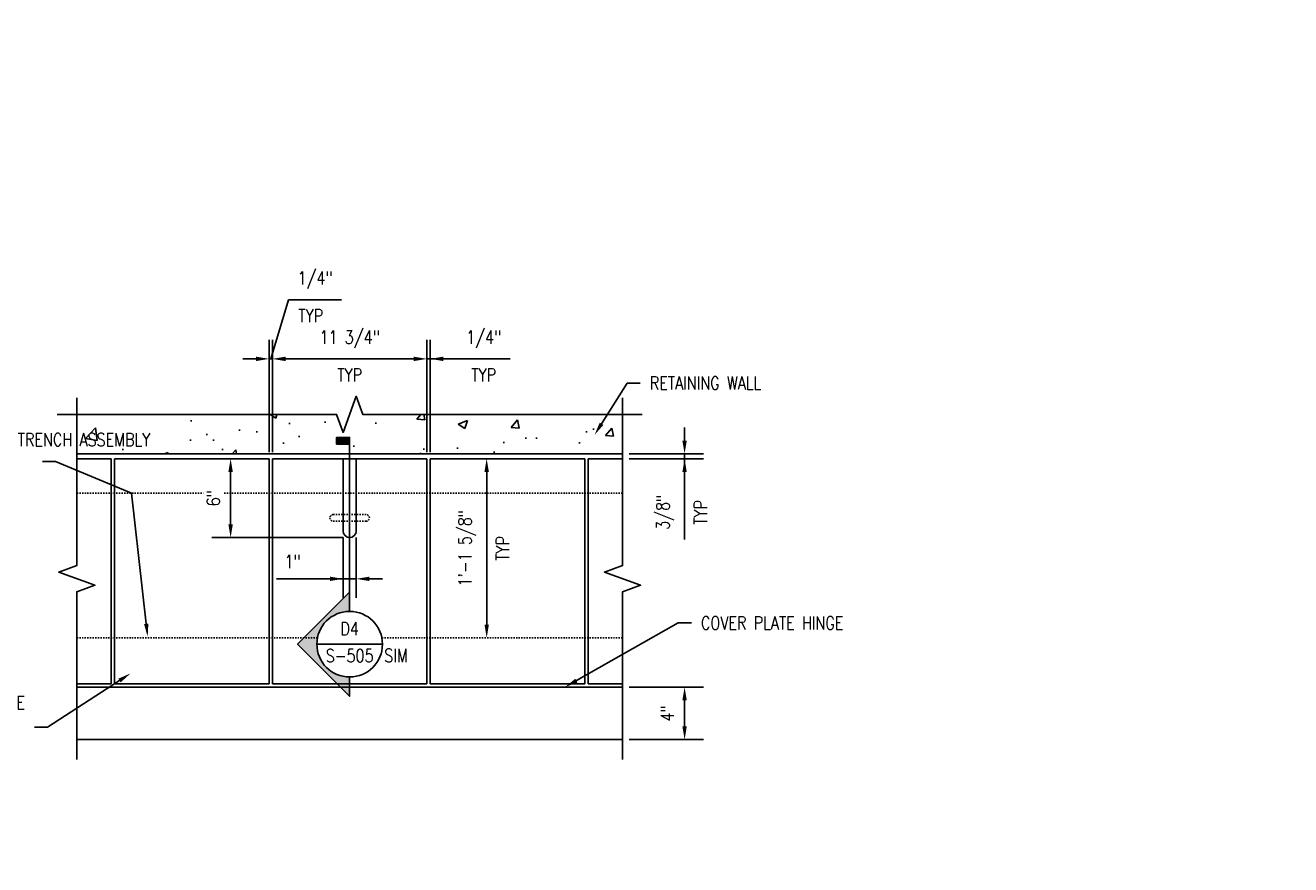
# Model space of a CAD drawing. Header units: inches. Extents: x -52 to 1110, y 0 to 128.
# Tile 2 of 38: x 37 to 133, y 64 to 128. Entities that reach past the tile are written whole.
import ezdxf
from ezdxf import colors
from ezdxf.entities.mleader import LeaderData, LeaderLine
from ezdxf.enums import TextEntityAlignment as Align
from ezdxf.math import Vec2, Vec3

# ---------------------------------------------------------------- set-up
doc = ezdxf.new("R2010")
doc.units = ezdxf.units.IN
doc.header["$MEASUREMENT"] = 0
doc.linetypes.add('Hidden 3_32_', pattern=[0.140625, 0.09375, -0.046875])
for name, color, linetype in [('A-WALL-PATT', 8, 'Continuous'), ('G-ANNO-SYMB', 2, 'Continuous'), ('S-ANNO-DIMS', 1, 'Continuous'), ('S-ANNO-NOTE', 2, 'Continuous'), ('S-ANNO-SYMB', 2, 'Continuous'), ('S-DETL-GENF', 3, 'Continuous'), ('S-DETL-HDLN', 90, 'Hidden 3_32_'), ('S-DETL-MEDM', 33, 'Continuous'), ('S-DETL-THIN', 1, 'Continuous')]:
    doc.layers.add(name, color=color, linetype=linetype)
doc.styles.add('Annotative', font='romans.shx', dxfattribs={"width": 0.8, "height": 0.125})
doc.styles.add('Arial', font='romans.shx', dxfattribs={"width": 0.8})
doc.dimstyles.new('Annotative', dxfattribs={"dimscale": 0, "dimtxt": 0.125, "dimasz": 0.125, "dimexe": 0.18, "dimexo": 0.0625, "dimgap": 0.09, "dimtad": 1, "dimdec": 3, "dimzin": 3, "dimdsep": 46, "dimlunit": 4, "dimtxsty": 'Annotative', "dimcen": 0.09, "dimclrt": 2, "dimazin": 2, "dimtfac": 1, "dimtdec": 3, "dimtmove": 1, "dimatfit": 0, "dimfxl": 1, "dimtfill": 1, "dimfrac": 2, "dimtolj": 1, "dimtzin": 0, "dimarcsym": 0})

# ---------------------------------------------------------------- blocks, each defined once
blk = doc.blocks.new('*D20')
at = {"layer": 'Defpoints', "color": 0, "transparency": 16777216}
for p in [(61.032, 94.766), (52.479, 88.766), (61.532, 88.766)]:
    blk.add_point(p, dxfattribs=at)
at = {"layer": 'S-ANNO-DIMS', "color": 0, "lineweight": -2, "transparency": 16777216}
for p, q in [((52.479, 93.766), (52.479, 89.766)), ((61.032, 88.766), (51.039, 88.766))]:
    blk.add_line(p, q, dxfattribs=at)
at = {"layer": 'S-ANNO-DIMS', "color": 0, "transparency": 16777216}
for points in [[(52.313, 93.766), (52.646, 93.766), (52.479, 94.766)], [(52.313, 89.766), (52.646, 89.766), (52.479, 88.766)]]:
    blk.add_solid(points, dxfattribs=at)
at = {"layer": 'S-ANNO-DIMS', "color": 2, "lineweight": -3, "transparency": 16777216, "insert": (51.164, 91.766), "char_height": 1, "attachment_point": 5, "rotation": 90, "style": 'Annotative', "bg_fill": 3, "box_fill_scale": 1.25, "bg_fill_color": 256, "bg_fill_true_color": 13158600, "bg_fill_transparency": 0}
blk.add_mtext('\\A1;6"', dxfattribs=at)
blk = doc.blocks.new('*D21')
at = {"layer": 'Defpoints', "color": 0, "transparency": 16777216}
for p in [(61.032, 89.266), (62.032, 89.266), (62.032, 85.626)]:
    blk.add_point(p, dxfattribs=at)
at = {"layer": 'S-ANNO-DIMS', "color": 0, "lineweight": -2, "transparency": 16777216}
for p, q in [((61.032, 88.766), (61.032, 84.186)), ((62.032, 88.766), (62.032, 84.186)), ((55.973, 85.626), (61.032, 85.626)), ((60.032, 85.626), (59.032, 85.626)), ((61.032, 85.626), (62.032, 85.626)), ((61.032, 85.626), (62.032, 85.626)), ((63.032, 85.626), (64.032, 85.626))]:
    blk.add_line(p, q, dxfattribs=at)
at = {"layer": 'S-ANNO-DIMS', "color": 0, "transparency": 16777216}
for points in [[(60.032, 85.792), (60.032, 85.459), (61.032, 85.626)], [(63.032, 85.792), (63.032, 85.459), (62.032, 85.626)]]:
    blk.add_solid(points, dxfattribs=at)
at = {"layer": 'S-ANNO-DIMS', "color": 2, "lineweight": -3, "transparency": 16777216, "insert": (57.188, 86.941), "char_height": 1, "attachment_point": 5, "style": 'Annotative', "bg_fill": 3, "box_fill_scale": 1.25, "bg_fill_color": 256, "bg_fill_true_color": 13158600, "bg_fill_transparency": 0}
blk.add_mtext('\\A1;1"', dxfattribs=at)
blk = doc.blocks.new('*D22')
at = {"layer": 'Defpoints', "color": 0, "transparency": 16777216}
for p in [(82.283, 77.391), (87.002, 77.391), (82.283, 73.391)]:
    blk.add_point(p, dxfattribs=at)
at = {"layer": 'S-ANNO-DIMS', "color": 0, "lineweight": -2, "transparency": 16777216}
for p, q in [((82.783, 77.391), (88.442, 77.391)), ((87.002, 74.391), (87.002, 76.391)), ((82.783, 73.391), (88.442, 73.391))]:
    blk.add_line(p, q, dxfattribs=at)
at = {"layer": 'S-ANNO-DIMS', "color": 2, "lineweight": -3, "transparency": 16777216, "insert": (85.687, 75.391), "char_height": 1, "attachment_point": 5, "rotation": 90, "style": 'Annotative', "bg_fill": 3, "box_fill_scale": 1.25, "bg_fill_color": 256, "bg_fill_true_color": 13158600, "bg_fill_transparency": 0}
blk.add_mtext('\\A1;4"', dxfattribs=at)
at = {"layer": 'S-ANNO-DIMS', "color": 0, "transparency": 16777216}
for points in [[(86.835, 76.391), (87.168, 76.391), (87.002, 77.391)], [(86.835, 74.391), (87.168, 74.391), (87.002, 73.391)]]:
    blk.add_solid(points, dxfattribs=at)
blk = doc.blocks.new('*U15')
at = {"lineweight": -3}
blk.add_hatch(color=256, dxfattribs=at).paths.add_polyline_path([(0, 1.903), (0, 1.966), (-0.125, 1.966), (-0.125, 1.903)])
h = blk.add_hatch(color=256, dxfattribs=at)
edge = h.paths.add_edge_path()
edge.add_line((0, -0.312), (0, -0.495))
edge.add_line((0, -0.495), (-0.495, 0))
edge.add_line((-0.495, 0), (0, 0.495))
edge.add_line((0, 0.495), (0, 0.312))
edge.add_arc((0, 0), 0.312, 90, 270)
at = {"linetype": 'Continuous', "lineweight": -3}
blk.add_line((0, 0.312), (0, 1.966), dxfattribs=at)
at = {"lineweight": -3}
for p, q in [((0, 0.495), (-0.495, 0)), ((-0.312, 0), (0.312, 0)), ((-0.495, 0), (0, -0.495))]:
    blk.add_line(p, q, dxfattribs=at)
at = {"lineweight": -3, "flags": 128}
blk.add_lwpolyline([(0, 1.903), (0, 1.966), (-0.125, 1.966), (-0.125, 1.903), (0, 1.903)], close=True, dxfattribs=at)
blk.add_lwpolyline([(0, -0.312), (0, -0.495), (-0.495, 0), (0, 0.495), (0, 0.312, 1), (0, -0.312)], format="xyb", close=True, dxfattribs=at)
blk.add_lwpolyline([(-0.016, -0.312), (-0.016, -0.312)], dxfattribs=at)
blk.add_lwpolyline([(-0.016, -0.312), (-0.016, -0.312)], dxfattribs=at)
at = {"lineweight": -3}
blk.add_circle((0, 0), 0.312, dxfattribs=at)
at = {"linetype": 'Continuous', "lineweight": -3, "style": 'Arial'}
blk.add_attdef('X#', text='', height=0.0938, dxfattribs=at).set_placement((0, 0.047), align=Align.BOTTOM_CENTER)
blk.add_attdef('X-###', text='', height=0.0938, dxfattribs=at).set_placement((0, -0.047), align=Align.TOP_CENTER)
blk = doc.blocks.new('*D33')
at = {"layer": 'Defpoints', "color": 0, "transparency": 16777216}
for p in [(55.407, 102.364), (55.407, 94.766), (55.657, 94.766)]:
    blk.add_point(p, dxfattribs=at)
at = {"layer": 'S-ANNO-DIMS', "color": 0, "lineweight": -2, "transparency": 16777216}
for p, q in [((55.532, 102.364), (56.883, 106.866)), ((56.883, 106.866), (60.913, 106.866)), ((55.407, 95.266), (55.407, 103.804)), ((55.657, 95.266), (55.657, 103.804)), ((54.407, 102.364), (53.407, 102.364)), ((55.657, 102.364), (55.407, 102.364)), ((55.657, 102.364), (55.407, 102.364)), ((56.657, 102.364), (57.657, 102.364))]:
    blk.add_line(p, q, dxfattribs=at)
at = {"layer": 'S-ANNO-DIMS', "color": 0, "transparency": 16777216}
for points in [[(54.407, 102.531), (54.407, 102.197), (55.407, 102.364)], [(56.657, 102.531), (56.657, 102.197), (55.657, 102.364)]]:
    blk.add_solid(points, dxfattribs=at)
at = {"layer": 'S-ANNO-DIMS', "color": 2, "transparency": 16777216, "insert": (58.898, 108.348), "char_height": 1, "attachment_point": 5, "style": 'Annotative', "bg_fill": 3, "box_fill_scale": 1.25, "bg_fill_color": 256, "bg_fill_true_color": 13158600, "bg_fill_transparency": 0}
blk.add_mtext('\\A1;1/4"', dxfattribs=at)
at = {"layer": 'S-ANNO-DIMS', "color": 2, "transparency": 16777216, "insert": (58.574, 105.646), "char_height": 1, "attachment_point": 5, "style": 'Annotative', "bg_fill": 3, "box_fill_scale": 1.25, "bg_fill_color": 256, "bg_fill_true_color": 13158600, "bg_fill_transparency": 0}
blk.add_mtext('\\A1;TYP', dxfattribs=at)
blk = doc.blocks.new('*D34')
at = {"layer": 'Defpoints', "color": 0, "transparency": 16777216}
for p in [(67.407, 102.364), (55.657, 94.766), (67.407, 94.766)]:
    blk.add_point(p, dxfattribs=at)
at = {"layer": 'S-ANNO-DIMS', "color": 0, "lineweight": -2, "transparency": 16777216}
for p, q in [((55.657, 95.266), (55.657, 103.804)), ((67.407, 95.266), (67.407, 103.804)), ((56.657, 102.364), (66.407, 102.364))]:
    blk.add_line(p, q, dxfattribs=at)
at = {"layer": 'S-ANNO-DIMS', "color": 0, "transparency": 16777216}
for points in [[(56.657, 102.531), (56.657, 102.197), (55.657, 102.364)], [(66.407, 102.531), (66.407, 102.197), (67.407, 102.364)]]:
    blk.add_solid(points, dxfattribs=at)
at = {"layer": 'S-ANNO-DIMS', "color": 2, "transparency": 16777216, "insert": (61.532, 103.846), "char_height": 1, "width": 6.33967, "attachment_point": 5, "style": 'Annotative', "bg_fill": 3, "box_fill_scale": 1.25, "bg_fill_color": 256, "bg_fill_true_color": 13158600, "bg_fill_transparency": 0}
blk.add_mtext('\\A1;11 3/4"', dxfattribs=at)
at = {"layer": 'S-ANNO-DIMS', "color": 2, "transparency": 16777216, "insert": (61.532, 101.144), "char_height": 1, "width": 6.33967, "attachment_point": 5, "style": 'Annotative', "bg_fill": 3, "box_fill_scale": 1.25, "bg_fill_color": 256, "bg_fill_true_color": 13158600, "bg_fill_transparency": 0}
blk.add_mtext('\\A1;TYP', dxfattribs=at)
blk = doc.blocks.new('*D35')
at = {"layer": 'Defpoints', "color": 0, "transparency": 16777216}
for p in [(67.657, 102.364), (67.407, 94.766), (67.657, 94.766)]:
    blk.add_point(p, dxfattribs=at)
at = {"layer": 'S-ANNO-DIMS', "color": 0, "lineweight": -2, "transparency": 16777216}
for p, q in [((67.407, 95.266), (67.407, 103.804)), ((67.657, 95.266), (67.657, 103.804)), ((66.407, 102.364), (65.407, 102.364)), ((67.407, 102.364), (67.657, 102.364)), ((67.407, 102.364), (67.657, 102.364)), ((73.739, 102.364), (67.657, 102.364)), ((68.657, 102.364), (69.657, 102.364))]:
    blk.add_line(p, q, dxfattribs=at)
at = {"layer": 'S-ANNO-DIMS', "color": 0, "transparency": 16777216}
for points in [[(66.407, 102.531), (66.407, 102.197), (67.407, 102.364)], [(68.657, 102.531), (68.657, 102.197), (67.657, 102.364)]]:
    blk.add_solid(points, dxfattribs=at)
at = {"layer": 'S-ANNO-DIMS', "color": 2, "transparency": 16777216, "insert": (71.724, 103.846), "char_height": 1, "attachment_point": 5, "style": 'Annotative', "bg_fill": 3, "box_fill_scale": 1.25, "bg_fill_color": 256, "bg_fill_true_color": 13158600, "bg_fill_transparency": 0}
blk.add_mtext('\\A1;1/4"', dxfattribs=at)
at = {"layer": 'S-ANNO-DIMS', "color": 2, "transparency": 16777216, "insert": (71.724, 101.144), "char_height": 1, "attachment_point": 5, "style": 'Annotative', "bg_fill": 3, "box_fill_scale": 1.25, "bg_fill_color": 256, "bg_fill_true_color": 13158600, "bg_fill_transparency": 0}
blk.add_mtext('\\A1;TYP', dxfattribs=at)
blk = doc.blocks.new('*D36')
at = {"layer": 'Defpoints', "color": 0, "transparency": 16777216}
for p in [(67.407, 94.766), (67.407, 81.141), (71.952, 81.141)]:
    blk.add_point(p, dxfattribs=at)
at = {"layer": 'S-ANNO-DIMS', "color": 0, "lineweight": -2, "transparency": 16777216}
blk.add_line((71.952, 93.766), (71.952, 82.141), dxfattribs=at)
at = {"layer": 'S-ANNO-DIMS', "color": 0, "transparency": 16777216}
for points in [[(71.785, 93.766), (72.119, 93.766), (71.952, 94.766)], [(71.785, 82.141), (72.119, 82.141), (71.952, 81.141)]]:
    blk.add_solid(points, dxfattribs=at)
at = {"layer": 'S-ANNO-DIMS', "color": 2, "transparency": 16777216, "insert": (70.47, 87.954), "char_height": 1, "attachment_point": 5, "rotation": 90, "style": 'Annotative', "bg_fill": 3, "box_fill_scale": 1.25, "bg_fill_color": 256, "bg_fill_true_color": 13158600, "bg_fill_transparency": 0}
blk.add_mtext('\\A1;1\'-1 5/8"', dxfattribs=at)
at = {"layer": 'S-ANNO-DIMS', "color": 2, "transparency": 16777216, "insert": (73.172, 87.954), "char_height": 1, "attachment_point": 5, "rotation": 90, "style": 'Annotative', "bg_fill": 3, "box_fill_scale": 1.25, "bg_fill_color": 256, "bg_fill_true_color": 13158600, "bg_fill_transparency": 0}
blk.add_mtext('\\A1;TYP', dxfattribs=at)
blk = doc.blocks.new('*D37')
at = {"layer": 'Defpoints', "color": 0, "transparency": 16777216}
for p in [(82.283, 95.141), (82.283, 94.766), (87.002, 95.141)]:
    blk.add_point(p, dxfattribs=at)
at = {"layer": 'S-ANNO-DIMS', "color": 0, "lineweight": -2, "transparency": 16777216}
for p, q in [((87.002, 96.141), (87.002, 97.141)), ((82.783, 95.141), (88.442, 95.141)), ((82.783, 94.766), (88.442, 94.766)), ((87.002, 94.766), (87.002, 95.141)), ((87.002, 94.766), (87.002, 95.141)), ((87.002, 88.621), (87.002, 94.766)), ((87.002, 93.766), (87.002, 92.766))]:
    blk.add_line(p, q, dxfattribs=at)
at = {"layer": 'S-ANNO-DIMS', "color": 0, "transparency": 16777216}
for points in [[(86.835, 96.141), (87.168, 96.141), (87.002, 95.141)], [(86.835, 93.766), (87.168, 93.766), (87.002, 94.766)]]:
    blk.add_solid(points, dxfattribs=at)
at = {"layer": 'S-ANNO-DIMS', "color": 2, "transparency": 16777216, "insert": (85.52, 90.694), "char_height": 1, "attachment_point": 5, "rotation": 90, "style": 'Annotative', "bg_fill": 3, "box_fill_scale": 1.25, "bg_fill_color": 256, "bg_fill_true_color": 13158600, "bg_fill_transparency": 0}
blk.add_mtext('\\A1;3/8"', dxfattribs=at)
at = {"layer": 'S-ANNO-DIMS', "color": 2, "transparency": 16777216, "insert": (88.222, 90.694), "char_height": 1, "attachment_point": 5, "rotation": 90, "style": 'Annotative', "bg_fill": 3, "box_fill_scale": 1.25, "bg_fill_color": 256, "bg_fill_true_color": 13158600, "bg_fill_transparency": 0}
blk.add_mtext('\\A1;TYP', dxfattribs=at)

msp = doc.modelspace()

# ---------------------------------------------------------------- hatches: boundary and pattern name
at = {"layer": 'A-WALL-PATT', "lineweight": -3}
h = msp.add_hatch(dxfattribs=at)
h.set_pattern_fill('AR-CONC', color=8, style=0)
h.paths.add_polyline_path([(82.2831, 95.1411), (82.2831, 98.1411), (40.781, 98.1411), (40.781, 95.1411)])

# ---------------------------------------------------------------- linework, layer by layer
at = {"layer": 'S-DETL-GENF', "lineweight": -3}
for points in [[(83.7831, 98.1411), (62.532, 98.1411), (62.032, 99.5149), (61.032, 96.7674), (60.532, 98.1411), (39.281, 98.1411)], [(40.781, 99.3911), (40.781, 86.6411), (39.4073, 86.1411), (42.1548, 85.1411), (40.781, 84.6411), (40.781, 71.8911)]]:
    msp.add_lwpolyline(points, dxfattribs=at)
at = {"layer": 'S-DETL-HDLN', "lineweight": -3}
for p, q in [((82.2831, 92.1411), (40.781, 92.1411)), ((62.782, 90.5161), (60.282, 90.5161)), ((60.282, 90.0161), (62.782, 90.0161)), ((59.08, 81.1411), (40.781, 81.1411)), ((82.2831, 81.1411), (63.9841, 81.1411))]:
    msp.add_line(p, q, dxfattribs=at)
for centre, start, end in [((60.282, 90.2661), 90, 270), ((62.782, 90.2661), 270, 90)]:
    msp.add_arc(centre, 0.25, start, end, dxfattribs=at)
at = {"layer": 'S-DETL-MEDM', "lineweight": -3}
for p, q in [((82.2831, 95.1411), (40.781, 95.1411)), ((82.2831, 77.3911), (40.781, 77.3911)), ((82.2831, 73.3911), (40.781, 73.3911))]:
    msp.add_line(p, q, dxfattribs=at)
at = {"layer": 'S-DETL-THIN', "lineweight": -3}
for p, q in [((40.781, 94.7661), (43.407, 94.7661)), ((43.407, 94.7661), (43.407, 77.6411)), ((43.657, 94.7661), (55.407, 94.7661)), ((43.657, 77.6411), (43.657, 94.7661)), ((55.407, 94.7661), (55.407, 77.6411)), ((55.657, 77.6411), (55.657, 94.7661)), ((55.657, 94.7661), (67.407, 94.7661)), ((61.032, 94.7661), (61.032, 89.2661)), ((62.032, 94.7661), (62.032, 89.2661)), ((67.407, 94.7661), (67.407, 77.6411)), ((67.657, 94.7661), (79.407, 94.7661)), ((67.657, 94.7661), (67.657, 77.6411)), ((79.407, 94.7661), (79.407, 77.6411)), ((82.2831, 94.7661), (79.657, 94.7661)), ((79.657, 94.7661), (79.657, 77.6411)), ((43.407, 77.6411), (40.781, 77.6411))]:
    msp.add_line(p, q, dxfattribs=at)
at = {"layer": 'S-DETL-THIN'}
for p, q in [((43.657, 77.6467), (55.407, 77.6411)), ((55.657, 77.6411), (67.407, 77.6411)), ((67.657, 77.6411), (79.407, 77.6411))]:
    msp.add_line(p, q, dxfattribs=at)
at = {"layer": 'S-DETL-THIN', "lineweight": -3}
msp.add_arc((61.532, 89.2661), 0.5, 180, 0, dxfattribs=at)

# ---------------------------------------------------------------- texts
at = {"layer": 'S-ANNO-NOTE', "color": 1, "insert": (64.1633, 80.29), "char_height": 1, "width": 2.128764, "attachment_point": 1, "style": 'Annotative'}
msp.add_mtext('SIM', dxfattribs=at)

# ---------------------------------------------------------------- leaders
at = {"layer": 'S-ANNO-NOTE', "lineweight": -3}
ml = msp.add_multileader_mtext('Standard', dxfattribs=at)
ml.set_content('\\A1;3/8" THICK SS TRENCH PLATE', color=256, style='Annotative')
ml.set_leader_properties(color=1, linetype='ByLayer', lineweight=-1)
ml.build(insert=Vec2(0, 0))
ml.multileader.update_dxf_attribs({"text_right_attachment_type": 3, "dogleg_length": 0.125, "arrow_head_size": 1, "scale": 8})
ctx = ml.context
ctx.base_point, ctx.scale, ctx.char_height, ctx.arrow_head_size, ctx.landing_gap_size, ctx.plane_origin = Vec3(184.7316, 127.1643), 8, 1, 1, 0.72, Vec3(198.7378, 132.8128)
ctx.right_attachment, ctx.text_align_type = 3, 2
notes = []
notes.append((ctx, [(0, (1, 1, 0), (196.3144, 125.3072), (-1, 0), 1, [(0, [(202.8728, 109.685)], 0, [])])]))
ctx.mtext.insert, ctx.mtext.width, ctx.mtext.alignment, ctx.mtext.flow_direction = Vec3(194.5944, 127.6643), 14.190132, 3, 5
ml = msp.add_multileader_mtext('Standard', dxfattribs=at)
ml.set_content('\\A1;1 1/8" THICK SS SPACER PLATE EACH SIDE', color=256, style='Annotative')
ml.set_leader_properties(color=1, linetype='ByLayer', lineweight=-1)
ml.build(insert=Vec2(0, 0))
ml.multileader.update_dxf_attribs({"text_right_attachment_type": 3, "dogleg_length": 0.125, "arrow_head_size": 1, "scale": 8})
ctx = ml.context
ctx.base_point, ctx.scale, ctx.char_height, ctx.arrow_head_size, ctx.landing_gap_size, ctx.plane_origin = Vec3(180.7786, 122.233), 8, 1, 1, 0.72, Vec3(198.7378, 128.5719)
ctx.right_attachment, ctx.text_align_type = 3, 2
notes.append((ctx, [(0, (1, 1, 0), (195.6376, 118.7092), (-1, 0), 1, [(0, [(201.8735, 109.3098)], 0, [])])]))
ctx.mtext.insert, ctx.mtext.width, ctx.mtext.alignment, ctx.mtext.flow_direction = Vec3(193.9176, 122.733), 12.405683, 3, 5
ml = msp.add_multileader_mtext('Standard', dxfattribs=at)
ml.set_content('RETAINING WALL', color=256, style='Annotative')
ml.set_leader_properties(color=1, linetype='ByLayer', lineweight=-1)
ml.build(insert=Vec2(0, 0))
ml.multileader.update_dxf_attribs({"text_right_attachment_type": 3, "dogleg_length": 0.125, "arrow_head_size": 1, "scale": 8})
ctx = ml.context
ctx.base_point, ctx.scale, ctx.char_height, ctx.arrow_head_size, ctx.landing_gap_size, ctx.plane_origin = Vec3(83.6355, 100.5233), 8, 1, 1, 0.72, Vec3(80.1561, 96.581)
ctx.right_attachment = 3
notes.append((ctx, [(0, (1, 1, 0), (82.6355, 100.5233), (1, 0), 1, [(0, [(80.1561, 96.581)], 0, [])])]))
ctx.mtext.insert, ctx.mtext.width, ctx.mtext.flow_direction = Vec3(84.3555, 101.0233), 5.902055, 5
ml = msp.add_multileader_mtext('Standard', dxfattribs=at)
ml.set_content('OUTSIDE EDGE OF TRENCH ASSEMBLY', color=256, style='Annotative')
ml.set_leader_properties(color=1, linetype='ByLayer', lineweight=-1)
ml.build(insert=Vec2(0, 0))
ml.multileader.update_dxf_attribs({"text_right_attachment_type": 3, "dogleg_length": 0.125, "arrow_head_size": 1, "scale": 8})
ctx = ml.context
ctx.base_point, ctx.scale, ctx.char_height, ctx.arrow_head_size, ctx.landing_gap_size, ctx.plane_origin = Vec3(25.4202, 96.22), 8, 1, 1, 0.72, Vec3(46.1722, 81.2115)
ctx.right_attachment = 3
notes.append((ctx, [(0, (1, 1, 0), (39.1745, 94.5533), (-1, 0), 1, [(1, [(46.1722, 81.2115), (44.9519, 92.1411)], 0, [])])]))
ctx.mtext.insert, ctx.mtext.width, ctx.mtext.flow_direction = Vec3(26.1402, 96.72), 12.256905, 5
ml = msp.add_multileader_mtext('Standard', dxfattribs=at)
ml.set_content('COVER PLATE HINGE', color=256, style='Annotative')
ml.set_leader_properties(color=1, linetype='ByLayer', lineweight=-1)
ml.build(insert=Vec2(0, 0))
ml.multileader.update_dxf_attribs({"text_right_attachment_type": 3, "dogleg_length": 0.125, "arrow_head_size": 1, "scale": 8})
ctx = ml.context
ctx.base_point, ctx.scale, ctx.char_height, ctx.arrow_head_size, ctx.landing_gap_size, ctx.plane_origin = Vec3(87.5234, 82.2678), 8, 1, 1, 0.72, Vec3(64.0553, 76.8849)
ctx.right_attachment = 3
notes.append((ctx, [(0, (1, 1, 0), (86.5234, 82.2678), (1, 0), 1, [(0, [(77.908, 77.3911)], 0, [])])]))
ctx.mtext.insert, ctx.mtext.width, ctx.mtext.flow_direction = Vec3(88.2434, 82.7678), 8.786094, 5
ml = msp.add_multileader_mtext('Standard', dxfattribs=at)
ml.set_content('\\A1;3/8" THICK SS TRENCH PLATE', color=256, style='Annotative')
ml.set_leader_properties(color=1, linetype='ByLayer', lineweight=-1)
ml.build(insert=Vec2(0, 0))
ml.multileader.update_dxf_attribs({"text_right_attachment_type": 3, "dogleg_length": 0.125, "arrow_head_size": 1, "scale": 8})
ctx = ml.context
ctx.base_point, ctx.scale, ctx.char_height, ctx.arrow_head_size, ctx.landing_gap_size, ctx.plane_origin = Vec3(26.9789, 76.2088), 8, 1, 1, 0.72, Vec3(44.872, 78.4324)
ctx.right_attachment, ctx.text_align_type = 3, 2
notes.append((ctx, [(0, (1, 1, 0), (38.5618, 74.3517), (-1, 0), 1, [(0, [(44.872, 78.4324)], 0, [])])]))
ctx.mtext.insert, ctx.mtext.width, ctx.mtext.alignment, ctx.mtext.flow_direction = Vec3(36.8418, 76.7088), 11.167215, 3, 5
for ctx, leaders in notes:
    for number, flags, end, landing, length, lines in leaders:
        leader = LeaderData()
        leader.index, (leader.has_last_leader_line, leader.has_dogleg_vector, leader.attachment_direction) = number, flags
        leader.last_leader_point, leader.dogleg_vector, leader.dogleg_length = Vec3(end), Vec3(landing), length
        for number, points, colour, breaks in lines:
            line = LeaderLine()
            line.index, line.vertices, line.color, line.breaks = number, Vec3.list(points), colors.encode_raw_color(colour), breaks
            leader.lines.append(line)
        ctx.leaders.append(leader)

# ---------------------------------------------------------------- next in the draw order: dimensions: what is measured, and where the dimension line sits
at = {"layer": 'S-ANNO-DIMS', "lineweight": -3}
for base, p1, p2, override, picture, middle in [((52.4795, 88.7661), (61.032, 94.7661), (61.532, 88.7661), {"dimpost": '\\X', "dimse1": 1}, '*D20', (52.4795, 91.7661)), ((87.0018, 77.3911), (82.2831, 73.3911), (82.2831, 77.3911), {"dimpost": '\\X'}, '*D22', (87.0018, 75.3911))]:
    dim = msp.add_linear_dim(base=base, p1=p1, p2=p2, angle=90, dimstyle='Annotative', override=override, dxfattribs=at)
    dim.commit()
    dim.dimension.update_dxf_attribs({"geometry": picture, "text_midpoint": middle, "dimtype": 160})

# ---------------------------------------------------------------- next in the draw order: linework, layer by layer
at = {"layer": 'S-DETL-GENF', "lineweight": -3}
msp.add_lwpolyline([(82.2831, 99.3911), (82.2831, 86.6411), (80.9093, 86.1411), (83.6568, 85.1411), (82.2831, 84.6411), (82.2831, 71.8911)], dxfattribs=at)
at = {"layer": 'S-DETL-THIN'}
msp.add_line((79.657, 77.6411), (82.2831, 77.6411), dxfattribs=at)

# ---------------------------------------------------------------- next in the draw order: dimensions: what is measured, and where the dimension line sits
at = {"layer": 'S-ANNO-DIMS', "lineweight": -3}
dim = msp.add_linear_dim(base=(62.032, 85.6257), p1=(61.032, 89.2661), p2=(62.032, 89.2661), dimstyle='Annotative', override={"dimpost": '\\X'}, dxfattribs=at)
dim.commit()
dim.dimension.update_dxf_attribs({"geometry": '*D21', "text_midpoint": (57.1882, 85.6257), "dimtype": 160})

# ---------------------------------------------------------------- next in the draw order: block references
at = {"layer": 'G-ANNO-SYMB', "lineweight": -3}
ref = msp.add_blockref('*U15', (61.532, 80.6539), dxfattribs=dict(at, xscale=8, yscale=8, zscale=8))
ref.add_attrib('X-###', 'S-505', dxfattribs={"layer": '0', "color": 1, "linetype": 'Continuous', "lineweight": -2, "height": 1, "style": 'Arial', "width": 0.8}).set_placement((61.532, 80.2789), align=Align.TOP_CENTER)
ref.add_attrib('X#', 'D4', dxfattribs={"layer": '0', "color": 1, "linetype": 'Continuous', "lineweight": -2, "height": 1, "style": 'Arial', "width": 0.8}).set_placement((61.532, 81.0289), align=Align.BOTTOM_CENTER)

# ---------------------------------------------------------------- next in the draw order: dimensions: what is measured, and where the dimension line sits
at = {"layer": 'S-ANNO-DIMS'}
dim = msp.add_linear_dim(base=(87.0018, 95.1411), p1=(82.2831, 94.7661), p2=(82.2831, 95.1411), angle=90, text='<>\\XTYP', dimstyle='Annotative', override={"dimpost": '\\X'}, dxfattribs=at)
dim.commit()
dim.dimension.update_dxf_attribs({"geometry": '*D37', "text_midpoint": (87.0018, 90.6937), "dimtype": 160})

# ---------------------------------------------------------------- next in the draw order: dimensions: what is measured, and where the dimension line sits
dim = msp.add_linear_dim(base=(55.407, 102.3639), p1=(55.657, 94.7661), p2=(55.407, 94.7661), text='<>\\XTYP', dimstyle='Annotative', override={"dimpost": '\\X'}, dxfattribs=at)
dim.commit()
dim.dimension.update_dxf_attribs({"geometry": '*D33', "text_midpoint": (57.6026, 106.8658)})

# ---------------------------------------------------------------- next in the draw order: dimensions: what is measured, and where the dimension line sits
dim = msp.add_linear_dim(base=(67.407, 102.3639), p1=(55.657, 94.7661), p2=(67.407, 94.7661), text='<>\\XTYP', dimstyle='Annotative', override={"dimdec": 2, "dimpost": '\\X'}, dxfattribs=at)
dim.commit()
dim.dimension.update_dxf_attribs({"geometry": '*D34', "text_midpoint": (61.532, 102.3639)})

# ---------------------------------------------------------------- next in the draw order: dimensions: what is measured, and where the dimension line sits
dim = msp.add_linear_dim(base=(67.657, 102.3639), p1=(67.407, 94.7661), p2=(67.657, 94.7661), text='<>\\XTYP', dimstyle='Annotative', override={"dimpost": '\\X'}, dxfattribs=at)
dim.commit()
dim.dimension.update_dxf_attribs({"geometry": '*D35', "text_midpoint": (71.7235, 102.3639), "dimtype": 160})

# ---------------------------------------------------------------- next in the draw order: dimensions: what is measured, and where the dimension line sits
dim = msp.add_linear_dim(base=(71.9521, 81.1411), p1=(67.407, 94.7661), p2=(67.407, 81.1411), angle=90, text='<>\\XTYP', dimstyle='Annotative', override={"dimpost": '\\X', "dimse1": 1, "dimse2": 1}, dxfattribs=at)
dim.commit()
dim.dimension.update_dxf_attribs({"geometry": '*D36', "text_midpoint": (71.9521, 87.9536), "dimtype": 160})

# ---------------------------------------------------------------- next in the draw order: leaders
at = {"layer": 'S-ANNO-SYMB'}
ml = msp.add_multileader_mtext('Standard', dxfattribs=at)
ml.set_content('1/4', color=2, style='Annotative')
ml.set_leader_properties(color=1)
ml.build(insert=Vec2(0, 0))
ml.multileader.update_dxf_attribs({"text_right_attachment_type": 3, "dogleg_length": 0.125, "arrow_head_size": 0.5, "scale": 12})
ctx = ml.context
ctx.base_point, ctx.scale, ctx.char_height, ctx.arrow_head_size, ctx.landing_gap_size, ctx.plane_origin = Vec3(871.5365, 93.3683), 12, 0.5, 0.5, 0.375, Vec3(681.7818, -113.4467)
ctx.right_attachment = 3
notes = []
notes.append((ctx, [(0, (0, 0, 0), (0, 0), (1, 0), 1, [])]))
ctx.mtext.insert, ctx.mtext.width, ctx.mtext.defined_height = Vec3(871.9115, 93.7017), 1.385541, 0.532
ml = msp.add_multileader_mtext('Standard', dxfattribs=at)
ml.set_content('TYP', color=2, style='Annotative')
ml.set_leader_properties(color=1)
ml.build(insert=Vec2(0, 0))
ml.multileader.update_dxf_attribs({"text_right_attachment_type": 3, "dogleg_length": 0.125, "arrow_head_size": 0.5, "scale": 12})
ctx = ml.context
ctx.base_point, ctx.scale, ctx.char_height, ctx.arrow_head_size, ctx.landing_gap_size, ctx.plane_origin = Vec3(874.8676, 92.8173), 12, 0.5, 0.5, 0.375, Vec3(685.1129, -114.0811)
ctx.right_attachment = 3
notes.append((ctx, [(0, (0, 0, 0), (0, 0), (1, 0), 1, [])]))
ctx.mtext.insert, ctx.mtext.width, ctx.mtext.defined_height = Vec3(875.2426, 93.0673), 1.385541, 0.532
ml = msp.add_multileader_mtext('Standard', dxfattribs=at)
ml.set_content('1/4', color=2, style='Annotative')
ml.set_leader_properties(color=1)
ml.build(insert=Vec2(0, 0))
ml.multileader.update_dxf_attribs({"text_right_attachment_type": 3, "dogleg_length": 0.125, "arrow_head_size": 0.5, "scale": 12})
ctx = ml.context
ctx.base_point, ctx.scale, ctx.char_height, ctx.arrow_head_size, ctx.landing_gap_size, ctx.plane_origin = Vec3(871.5365, 92.376), 12, 0.5, 0.5, 0.375, Vec3(681.7818, -114.439)
ctx.right_attachment = 3
notes.append((ctx, [(0, (0, 0, 0), (0, 0), (1, 0), 1, [])]))
ctx.mtext.insert, ctx.mtext.width, ctx.mtext.defined_height = Vec3(871.9115, 92.7093), 19.804755, 5.1735
for ctx, leaders in notes:
    for number, flags, end, landing, length, lines in leaders:
        leader = LeaderData()
        leader.index, (leader.has_last_leader_line, leader.has_dogleg_vector, leader.attachment_direction) = number, flags
        leader.last_leader_point, leader.dogleg_vector, leader.dogleg_length = Vec3(end), Vec3(landing), length
        for number, points, colour, breaks in lines:
            line = LeaderLine()
            line.index, line.vertices, line.color, line.breaks = number, Vec3.list(points), colors.encode_raw_color(colour), breaks
            leader.lines.append(line)
        ctx.leaders.append(leader)

doc.saveas('drawing.dxf')
